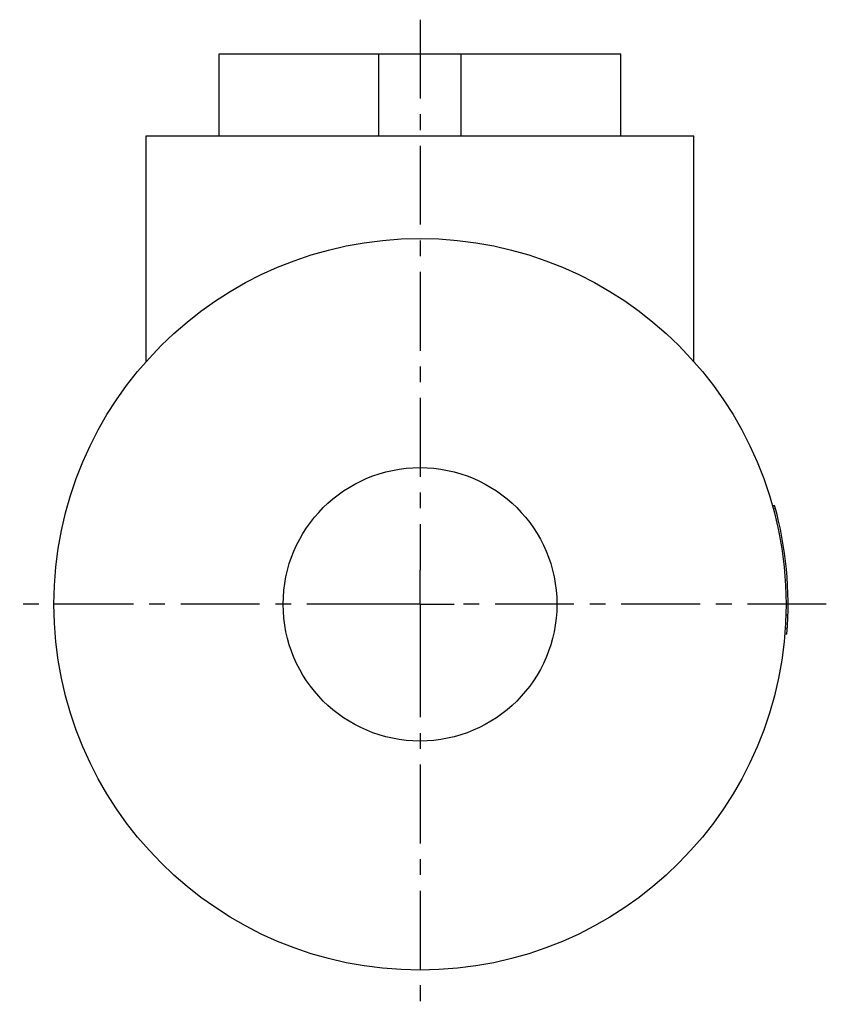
# Model space of a CAD drawing. Header units: millimetres. Extents: x 220 to 338, y 147 to 291.
import ezdxf

# ---------------------------------------------------------------- set-up
doc = ezdxf.new("R2010")
doc.units = ezdxf.units.MM
doc.header["$LTSCALE"] = 30.734
doc.linetypes.add('CENTER', pattern=[0.6, 0.375, -0.075, 0.075, -0.075])
doc.layers.get('0').update_dxf_attribs({"linetype": 'CONTINUOUS'})
doc.layers.add('DEFAULT_1', color=7, linetype='CENTER')

msp = doc.modelspace()

# ---------------------------------------------------------------- linework, layer by layer
at = {"color": 7, "linetype": 'CONTINUOUS'}
for p, q in [((249.12, 274.06), (249.12, 286.06)), ((249.12, 286.06), (307.83, 286.06)), ((272.48, 274.06), (272.48, 286.06)), ((284.48, 274.06), (284.48, 286.06)), ((307.83, 274.06), (307.83, 286.06)), ((238.48, 241.12), (238.48, 274.06)), ((238.48, 274.06), (318.48, 274.06)), ((318.48, 241.12), (318.48, 274.06)), ((330, 219.99), (330.3, 220.02)), ((330.12, 219.52), (330.43, 219.55)), ((331.95, 204), (332.26, 204.03)), ((331.86, 202.08), (332.17, 202.11)), ((331.8, 201.19), (332.1, 201.22))]:
    msp.add_line(p, q, dxfattribs=at)
for radius in [53.5, 20]:
    msp.add_circle((278.48, 205.56), radius, dxfattribs=at)
msp.add_arc((278.48, 205.56), 53.8, 355.3699, 15.5853, dxfattribs=at)
at = {"layer": 'DEFAULT_1', "color": 2, "linetype": 'CENTER'}
for p, q in [((278.48, 291.06), (278.48, 210.56)), ((278.48, 205.56), (278.48, 210.56)), ((273.48, 205.56), (219.98, 205.56)), ((278.48, 205.56), (273.48, 205.56)), ((278.48, 205.56), (283.48, 205.56)), ((278.48, 205.56), (278.48, 200.56)), ((337.86, 205.56), (283.48, 205.56)), ((278.48, 200.56), (278.48, 147.06))]:
    msp.add_line(p, q, dxfattribs=at)

doc.saveas('drawing.dxf')
